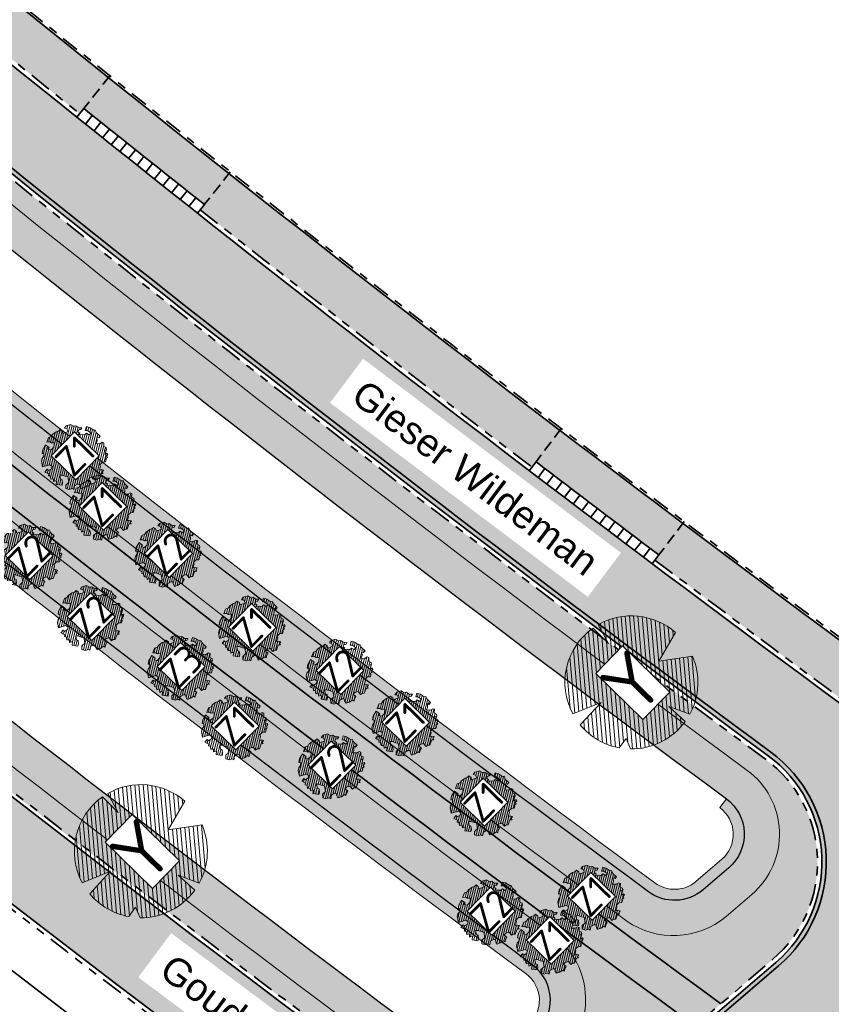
# Model space of a CAD drawing. Header units: metres. Extents: x 104013 to 108981, y 427946 to 428479.
# Tile 7 of 256: x 104446 to 104483, y 428148 to 428193. Entities that reach past the tile are written whole.
import ezdxf

# ---------------------------------------------------------------- set-up
doc = ezdxf.new("R2010")
doc.units = ezdxf.units.M
for name, pattern in [('DASHED', [0.75, 0.5, -0.25]), ('VH-OPSLUITBAND', [10, 4, -2, 2, -2]), ('VH-TROTTOIRBAND', [15, 5, -2, 2, -2, 2, -2])]:
    doc.linetypes.add(name, pattern=pattern)
for name, color, linetype, true_color in [('_BUURTONTSLUITINGSWEG', 30, 'Continuous', 0xff7f00), ('N-WE-VH-VERHARDING-AP_INRIT (TEGELS)', 7, 'Continuous', 0x787878), ('N-WE-VH-VERHARDING-AP_RIJBAAN-ELEMENT', 7, 'Continuous', 0x7f4f3f), ('N-WE-VH-VERHARDING-AP_VOETPAD (TEGELS)', 7, 'Continuous', 0xdbdbdb)]:
    doc.layers.add(name, color=color, linetype=linetype, true_color=true_color)
for name, color, linetype, lineweight in [('B-WE-OG-BEBOUWING_STRAATNAAM-T35', 50, 'Continuous', 35), ("N-WE-GR-BOOM-S (Alnus glutinosa 'Pyramidalis)", 162, 'Continuous', 0), ('N-WE-GR-BOOM-S (Alnus glutinosa)', 152, 'Continuous', 0), ('N-WE-GR-BOOM-S (Fraxinus excelsior)', 72, 'Continuous', 0), ('N-WE-GR-BOOM-S (Salix alba)', 26, 'Continuous', 0), ('N-WE-GR-GRAS_NATUURLIJKE OEVER-V', 170, 'Continuous', 18), ('N-WE-GR-SOORTAANDUIDING-T25 (BOMEN)', 7, 'Continuous', 0), ('N-WE-GW-WATERGANG-G', 90, 'Continuous', 18), ('N-WE-VH-GOOT-G', 170, 'Continuous', 35), ('N-WE-VH-KANTOPSLUITING_ELEMENT_INRIT-G', 7, 'DASHED', 35), ('N-WE-VH-KANTOPSLUITING_INRITBAND-G', 210, 'Continuous', 35), ('N-WE-VH-KANTOPSLUITING_OPSLUITBAND-G', 150, 'VH-OPSLUITBAND', 35), ('N-WE-VH-KANTOPSLUITING_TROTTOIRBAND-G', 210, 'VH-TROTTOIRBAND', 35), ('N-WE-VH-VERHARDING-G', 7, 'Continuous', 35)]:
    doc.layers.add(name, color=color, linetype=linetype, lineweight=lineweight)
doc.layers.add('N-WE-GR-GRAS_KRUIDENRIJK-V', color=7, linetype='Continuous', lineweight=18, true_color=0xa5cd98)
doc.layers.add('N-WE-VH-VERHARDING_HALFVERHARDING-V', color=7, linetype='Continuous', lineweight=18, true_color=0xd7aa8c)
doc.layers.add('N-XX-OG-WATER_SLOOT-GV', color=160, linetype='Continuous')
doc.styles.add('NLCS-ISO-M500-T25', font='NLCS-ISO.ttf', dxfattribs={"height": 1.25})
pattern_1 = [(45, (0, 0), (-0.2245064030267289, 0.2245064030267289), [])]

# ---------------------------------------------------------------- blocks, each defined once
blk = doc.blocks.new('*U746')
at = {"layer": 'N-WE-VH-KANTOPSLUITING_INRITBAND-G', "flags": 128}
blk.add_lwpolyline([(0, 0), (-1.710354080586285e-12, 0.5000000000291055)], dxfattribs=at)
blk = doc.blocks.new('*U747')
at = {"layer": 'N-WE-VH-KANTOPSLUITING_INRITBAND-G', "color": 0, "linetype": 'ByBlock', "lineweight": -2, "transparency": 16777216}
for p, rotation in [((104448.5443983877, 428189.0961436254), 141.3194693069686), ((104448.9347931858, 428188.7837466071), 141.346386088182), ((104449.3253347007, 428188.4715330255), 141.3733028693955), ((104449.7160228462, 428188.1595029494), 141.4002196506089), ((104450.106857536, 428187.8476564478), 141.4271364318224), ((104450.4978386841, 428187.5359935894), 141.4540532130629), ((104450.8889662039, 428187.2245144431), 141.4809699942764), ((104451.2802400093, 428186.9132190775), 141.5078867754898), ((104451.6716600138, 428186.6021075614), 141.5348035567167), ((104452.0632261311, 428186.2911799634), 141.5617203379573), ((104452.4549382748, 428185.9804363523), 141.5886371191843), ((104452.8467963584, 428185.6698767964), 141.6155539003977), ((104453.2388002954, 428185.3595013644), 141.6424706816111), ((104453.6309499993, 428185.0493101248), 141.6693874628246), ((104454.0232453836, 428184.7393031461), 141.696304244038)]:
    blk.add_blockref('*U746', p, dxfattribs=dict(at, rotation=rotation))
blk = doc.blocks.new('*U748')
at = {"layer": 'N-WE-VH-KANTOPSLUITING_INRITBAND-G', "flags": 128}
blk.add_lwpolyline([(-1.1636860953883e-11, -8.737373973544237e-12), (0.001663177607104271, 0.5057521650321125)], dxfattribs=at)
blk = doc.blocks.new('*U749')
at = {"layer": 'N-WE-VH-KANTOPSLUITING_INRITBAND-G', "color": 0, "linetype": 'ByBlock', "lineweight": -2, "transparency": 16777216}
for p, rotation in [((104469.0890380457, 428173.0570619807), 142.7226246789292), ((104469.4869655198, 428172.7543183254), 142.7495414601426), ((104469.8850351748, 428172.4517616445), 142.776458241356), ((104470.2832469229, 428172.1493920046), 142.8033750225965), ((104470.6816006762, 428171.8472094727), 142.8302918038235), ((104471.0800963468, 428171.5452141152), 142.8572085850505), ((104471.4787338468, 428171.243405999), 142.8841253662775), ((104471.8775130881, 428170.9417851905), 142.9110421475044), ((104472.2764339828, 428170.6403517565), 142.9379589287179), ((104472.6754964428, 428170.3391057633), 142.9648757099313), ((104473.07470038, 428170.0380472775), 142.9917924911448), ((104473.4740457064, 428169.7371763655), 143.0187092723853), ((104473.8735323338, 428169.4364930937), 143.0456260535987), ((104474.2731601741, 428169.1359975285), 143.0725428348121), ((104474.672929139, 428168.8356897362), 143.0994596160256)]:
    blk.add_blockref('*U748', p, dxfattribs=dict(at, rotation=rotation))
blk = doc.blocks.new('SGR-BOOM_06')
h = blk.add_hatch()
h.set_pattern_fill('ANSI31', color=256, scale=0.1)
h.set_pattern_definition(pattern_1)
h.paths.add_polyline_path([(4.667437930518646, 1.425137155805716), (4.711079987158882, 1.886434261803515), (4.499534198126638, 1.969671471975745), (4.163754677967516, 2.63975395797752), (3.828442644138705, 3.012677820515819), (3.373874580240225, 2.603955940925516), (3.662895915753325, 2.430909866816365), (3.914056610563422, 1.801765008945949), (3.537384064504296, 1.718488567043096), (3.327180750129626, 2.136095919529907), (2.991451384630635, 2.054186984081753), (2.657064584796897, 2.305283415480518), (2.238064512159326, 2.514066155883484), (2.446864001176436, 2.681947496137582), (2.321287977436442, 2.931693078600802), (2.530081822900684, 3.184190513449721), (2.865825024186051, 3.05865353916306), (3.159240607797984, 3.226540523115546), (2.69792684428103, 3.519936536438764), (2.530031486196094, 3.938911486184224), (2.197017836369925, 4.064448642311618), (1.94450365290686, 4.524361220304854), (1.273022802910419, 4.692183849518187), (0.8554126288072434, 4.524288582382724), (1.107912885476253, 4.273186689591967), (1.064270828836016, 3.811889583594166), (0.2276521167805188, 3.979701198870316), (0.3518243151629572, 4.315444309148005), (0.1839317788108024, 4.692111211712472), (-0.1504327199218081, 4.608837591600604), (-0.4861730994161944, 4.692066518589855), (-1.154910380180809, 4.649713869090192), (-1.49063410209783, 4.483188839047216), (-1.95193375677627, 4.56504461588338), (-2.538756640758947, 4.105076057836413), (-2.119756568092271, 3.896293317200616), (-1.994180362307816, 3.643818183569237), (-1.575180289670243, 3.43503544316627), (-1.994130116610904, 2.890461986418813), (-2.538667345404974, 2.766231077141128), (-2.915367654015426, 3.099211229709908), (-2.619546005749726, 3.216664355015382), (-2.873110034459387, 3.855299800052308), (-3.627802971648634, 3.4348985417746), (-4.004453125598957, 3.015887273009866), (-3.794266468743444, 2.84803387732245), (-4.004419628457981, 2.513649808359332), (-4.42475935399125, 2.345754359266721), (-4.716801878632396, 2.053672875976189), (-5.01017267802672, 1.214316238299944), (-3.88011881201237, 0.9209648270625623), (-3.712226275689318, 0.5442979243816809), (-4.004271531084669, 0.2931597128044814), (-4.506508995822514, 0.2931262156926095), (-4.602327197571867, 0.5555981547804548), (-5.093368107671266, 0.3763383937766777), (-4.757596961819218, -0.1681847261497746), (-4.925450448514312, -0.3770066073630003), (-4.716628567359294, -0.5448600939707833), (-4.88446521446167, -1.006165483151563), (-4.532341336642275, -1.182198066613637), (-4.716561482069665, -1.550699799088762), (-4.424496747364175, -1.591623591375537), (-4.292786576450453, -1.70719043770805), (-4.61907625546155, -2.106831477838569), (-3.920821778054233, -2.682045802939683), (-3.668355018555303, -2.430910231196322), (-3.459575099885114, -1.969602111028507), (-3.627456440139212, -1.760802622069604), (-3.418684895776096, -1.173935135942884), (-3.123882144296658, -1.341782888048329), (-2.788119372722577, -1.760746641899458), (-2.496040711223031, -2.010481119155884), (-2.788049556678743, -2.807529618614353), (-3.418567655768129, -2.931766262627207), (-3.668290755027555, -3.394441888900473), (-3.332530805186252, -3.771097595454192), (-2.831649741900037, -3.896623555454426), (-2.768861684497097, -4.022178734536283), (-2.70607362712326, -4.147733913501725), (-2.328058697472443, -3.728722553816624), (-1.825821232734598, -3.728689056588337), (-1.574691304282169, -3.89653972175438), (-1.698860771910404, -4.273226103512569), (-1.6988383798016, -4.608960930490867), (-1.154284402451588, -4.735848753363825), (-0.6097418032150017, -4.692139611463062), (-0.4855303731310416, -4.944614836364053), (-0.2330665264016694, -4.64980644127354), (0.1012924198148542, -4.483281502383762), (-0.05880460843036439, -4.006538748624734), (0.2691206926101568, -3.89641674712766), (0.7727313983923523, -4.023307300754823), (0.8560217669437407, -4.608790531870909), (1.149445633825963, -4.565098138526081), (1.441519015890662, -4.735675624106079), (2.070647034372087, -4.232031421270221), (2.365446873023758, -4.356206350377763), (2.321760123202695, -4.14739857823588), (2.657483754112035, -3.979508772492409), (2.406348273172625, -3.728406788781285), (2.112915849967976, -3.643810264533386), (2.574182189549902, -3.226158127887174), (2.615108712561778, -2.97503666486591), (3.159645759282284, -2.848076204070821), (3.537702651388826, -3.058226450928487), (3.787439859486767, -2.807091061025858), (3.770391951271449, -2.632754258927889), (4.123163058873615, -2.632730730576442), (4.123146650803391, -2.386717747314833), (4.458873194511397, -2.262500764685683), (4.458859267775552, -2.05369007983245), (4.082181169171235, -2.053715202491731), (4.543444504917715, -1.591025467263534), (4.250006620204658, -1.424542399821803), (4.626693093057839, -1.550076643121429), (4.752232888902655, -1.256641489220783), (4.54339981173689, -0.9209205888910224), (4.835431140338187, -0.4609716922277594), (4.667549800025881, -0.252172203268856), (4.249928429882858, -0.2522000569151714), (3.746303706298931, 0.08486595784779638), (4.082024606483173, 0.2936990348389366), (4.375415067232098, 0.8382641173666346), (4.543299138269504, 0.5885213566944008), (4.876296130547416, 0.7127381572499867)])
h.paths.add_polyline_path([(0.1499999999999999, 0, -1), (-0.1499999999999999, 0, -1)], flags=16)
at = {"linetype": 'Continuous', "flags": 128}
blk.add_lwpolyline([(2.697926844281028, 3.519936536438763), (2.530031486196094, 3.938911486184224), (2.197017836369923, 4.064448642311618), (1.94450365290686, 4.524361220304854), (1.273022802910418, 4.692183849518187), (0.8554126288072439, 4.524288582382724), (1.107912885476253, 4.273186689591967), (1.064270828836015, 3.811889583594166), (0.2276521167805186, 3.979701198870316), (0.3518243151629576, 4.315444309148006), (0.1839317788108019, 4.692111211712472), (-0.1504327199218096, 4.608837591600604), (-0.4861730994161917, 4.692066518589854), (-1.154910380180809, 4.649713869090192), (-1.490634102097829, 4.483188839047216), (-1.95193375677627, 4.56504461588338), (-2.538756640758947, 4.105076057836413), (-2.119756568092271, 3.896293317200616), (-1.994180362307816, 3.643818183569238), (-1.575180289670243, 3.435035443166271), (-1.994130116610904, 2.890461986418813), (-2.538667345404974, 2.766231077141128), (-2.915367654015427, 3.099211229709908), (-2.619546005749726, 3.216664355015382), (-2.873110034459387, 3.855299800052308), (-3.627802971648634, 3.434898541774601), (-4.004453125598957, 3.015887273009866), (-3.794266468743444, 2.84803387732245), (-4.004419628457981, 2.513649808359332), (-4.424759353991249, 2.345754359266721), (-4.716801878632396, 2.05367287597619), (-5.01017267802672, 1.214316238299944), (-3.88011881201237, 0.9209648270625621), (-3.712226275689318, 0.5442979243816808), (-4.004271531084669, 0.2931597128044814), (-4.506508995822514, 0.2931262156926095), (-4.602327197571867, 0.5555981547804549), (-5.093368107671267, 0.3763383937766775), (-4.757596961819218, -0.1681847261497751), (-4.925450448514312, -0.3770066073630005), (-4.716628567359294, -0.544860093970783), (-4.88446521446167, -1.006165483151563), (-4.532341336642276, -1.182198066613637), (-4.716561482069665, -1.550699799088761), (-4.424496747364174, -1.591623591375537), (-4.292786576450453, -1.70719043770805), (-4.61907625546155, -2.106831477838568), (-3.920821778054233, -2.682045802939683), (-3.668355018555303, -2.430910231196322), (-3.459575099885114, -1.969602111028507), (-3.627456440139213, -1.760802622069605), (-3.418684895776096, -1.173935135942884), (-3.123882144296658, -1.341782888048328), (-2.788119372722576, -1.760746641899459), (-2.496040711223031, -2.010481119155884), (-2.788049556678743, -2.807529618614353), (-3.418567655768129, -2.931766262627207), (-3.668290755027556, -3.394441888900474), (-3.332530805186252, -3.771097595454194), (-2.831649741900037, -3.896623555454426), (-2.768861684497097, -4.022178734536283), (-2.70607362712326, -4.147733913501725), (-2.328058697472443, -3.728722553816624), (-1.825821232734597, -3.728689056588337), (-1.574691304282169, -3.89653972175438), (-1.698860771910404, -4.27322610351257), (-1.6988383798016, -4.608960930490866), (-1.154284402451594, -4.735848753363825), (-0.6097418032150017, -4.692139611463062), (-0.4855303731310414, -4.944614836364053), (-0.2330665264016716, -4.64980644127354), (0.1012924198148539, -4.483281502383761), (-0.05880460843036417, -4.006538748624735), (0.2691206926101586, -3.89641674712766), (0.7727313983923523, -4.023307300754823), (0.8560217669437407, -4.608790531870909), (1.149445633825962, -4.565098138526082), (1.441519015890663, -4.735675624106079), (2.070647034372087, -4.232031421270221), (2.365446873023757, -4.356206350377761), (2.321760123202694, -4.14739857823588), (2.657483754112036, -3.979508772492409), (2.406348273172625, -3.728406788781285), (2.112915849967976, -3.643810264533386), (2.574182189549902, -3.226158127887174), (2.615108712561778, -2.975036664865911), (3.159645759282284, -2.848076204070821), (3.537702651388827, -3.058226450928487), (3.787439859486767, -2.807091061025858), (3.770391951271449, -2.632754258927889), (4.123163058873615, -2.632730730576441), (4.123146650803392, -2.386717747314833), (4.458873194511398, -2.262500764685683), (4.458859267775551, -2.05369007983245), (4.082181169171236, -2.05371520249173), (4.543444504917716, -1.591025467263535), (4.250006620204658, -1.424542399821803), (4.626693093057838, -1.550076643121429), (4.752232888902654, -1.256641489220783), (4.54339981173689, -0.9209205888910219), (4.835431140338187, -0.4609716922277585), (4.667549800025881, -0.2521722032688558), (4.249928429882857, -0.2522000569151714), (3.746303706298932, 0.08486595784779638), (4.082024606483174, 0.2936990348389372), (4.375415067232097, 0.8382641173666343), (4.543299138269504, 0.5885213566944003), (4.876296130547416, 0.7127381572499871), (4.667437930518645, 1.425137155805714), (4.711079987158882, 1.886434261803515), (4.499534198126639, 1.969671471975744), (4.163754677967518, 2.639753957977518), (3.828442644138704, 3.012677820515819), (3.373874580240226, 2.603955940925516), (3.662895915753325, 2.430909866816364), (3.914056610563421, 1.801765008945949), (3.537384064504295, 1.718488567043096), (3.327180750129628, 2.136095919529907), (2.991451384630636, 2.054186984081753), (2.657064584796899, 2.305283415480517), (2.238064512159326, 2.514066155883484), (2.446864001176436, 2.681947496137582), (2.321287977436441, 2.931693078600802), (2.530081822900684, 3.184190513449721), (2.865825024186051, 3.05865353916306), (3.159240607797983, 3.226540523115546)], close=True, dxfattribs=at)
blk.add_circle((0, 0), 0.15)
blk = doc.blocks.new('SGR-BOOM_08')
h = blk.add_hatch()
h.set_pattern_fill('ANSI31', color=256, scale=0.1)
h.set_pattern_definition(pattern_1)
h.paths.add_polyline_path([(1.729677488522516, 4.72825667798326), (1.139276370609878, 3.206509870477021), (1.287418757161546, 4.867314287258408, 0.3794379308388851), (-4.677869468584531, 1.861647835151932), (-2.630086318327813, 0.7854955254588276), (-4.954333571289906, 0.8959767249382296, 0.1748934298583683), (-4.384991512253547, -2.473872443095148), (-3.501537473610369, -2.418451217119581), (-3.897906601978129, -3.186615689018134, 0.2439594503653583), (0.3605688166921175, -5.021771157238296), (0.4192016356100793, -3.330164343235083), (0.9916979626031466, -4.936064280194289, 0.2301548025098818), (4.494088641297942, -2.269661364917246), (2.562831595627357, -0.5501398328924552), (5.033028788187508, -0.1296790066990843, 0.3219437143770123)])
h.paths.add_polyline_path([(0.15, 0, -1), (-0.15, 0, -1)], flags=16)
at = {"ltscale": 20, "flags": 128}
for points in [[(1.287419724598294, 4.867325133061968), (1.139276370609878, 3.206509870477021), (1.729681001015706, 4.728265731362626)], [(-4.954350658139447, 0.8959775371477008), (-2.630086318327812, 0.7854955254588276), (-4.677881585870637, 1.861654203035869)], [(5.033035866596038, -0.1296778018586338), (2.562831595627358, -0.5501398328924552), (4.494110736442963, -2.269681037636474)], [(-3.897908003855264, -3.186618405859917), (-3.501537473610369, -2.418451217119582), (-4.385006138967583, -2.473873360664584)], [(0.991715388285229, -4.936113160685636), (0.4192016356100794, -3.330164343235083), (0.3605683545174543, -5.021784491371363)]]:
    blk.add_lwpolyline(points, dxfattribs=at)
blk.add_lwpolyline([(5.033028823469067, -0.129677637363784, 0.3219436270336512), (1.729677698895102, 4.72825660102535, 0.3219436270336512)], format="xyb", dxfattribs=at)
blk.add_circle((0, 0), 0.15)
at = {"ltscale": 20}
for start, end in [(75.18440999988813, 158.298953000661), (169.7490490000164, 209.4302330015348), (281.3600670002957, 333.2046490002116), (219.2666920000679, 274.1068389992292)]:
    blk.add_arc((0, 0), 5.034699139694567, start, end, dxfattribs=at)

msp = doc.modelspace()

# ---------------------------------------------------------------- hatches: boundary and pattern name
at = {"layer": '_BUURTONTSLUITINGSWEG'}
h = msp.add_hatch(color=256, dxfattribs=at)
h.dxf.hatch_style = 1
edge = h.paths.add_edge_path()
edge.add_arc((104364.2963893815, 428235.4185578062), 6.00000000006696, 204.5982112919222, 226.7316953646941, ccw=False)
edge.add_line((104358.840894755, 428232.9210433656), (104357.4151924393, 428236.0353041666))
edge.add_line((104357.4151924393, 428236.0353041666), (104356.001, 428239.088))
edge.add_line((104356.001, 428239.088), (104352.268, 428237.699))
edge.add_line((104352.268, 428237.699), (104353.8519158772, 428234.209263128))
edge.add_line((104353.8519158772, 428234.209263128), (104355.0381302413, 428231.6181325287))
edge.add_arc((104364.1306212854, 428235.7806565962), 10.00000000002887, 204.5982112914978, 226.7183620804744)
edge.add_arc((105450.9234145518, 429389.7979109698), 1595.204844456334, 226.7183620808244, 227.9174223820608)
edge.add_arc((105113.7158678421, 429019.9443237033), 1094.7128209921, 228.0426349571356, 229.2308489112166)
edge.add_arc((105113.6706884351, 429019.8873391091), 1094.64016116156, 229.2306921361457, 233.642851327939)
edge.add_arc((104468.3065735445, 428143.164714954), 6.000000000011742, 233.6428513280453, 310.5871998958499)
edge.add_line((104472.2102010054, 428138.6082149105), (104472.8850159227, 428139.1863397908))
edge.add_line((104472.8850159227, 428139.1863397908), (104474.5369036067, 428140.6015387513))
edge.add_line((104474.5369036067, 428140.6015387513), (104472.032075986, 428143.5252929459))
edge.add_arc((104468.1284485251, 428148.0817929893), 5.999999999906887, 233.48131564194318, 310.58719989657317, ccw=False)
edge.add_arc((105113.6706884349, 429019.8873391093), 1090.790161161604, 229.2306921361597, 233.4813156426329, ccw=False)
edge.add_arc((105113.7162041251, 429019.9447056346), 1090.86332984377, 228.0428561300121, 229.2308491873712, ccw=False)
edge.add_arc((105450.9234144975, 429389.7979109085), 1591.354844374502, 226.7316953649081, 227.917270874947, ccw=False)
h = msp.add_hatch(color=256, dxfattribs=at)
h.dxf.hatch_style = 1
edge = h.paths.add_edge_path()
edge.add_line((104467.866372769, 428168.5227726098), (104470.9866966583, 428170.9887540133))
edge.add_arc((105113.7162214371, 429019.9447252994), 1064.813356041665, 230.0314878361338, 232.8712816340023, ccw=False)
edge.add_line((104429.7157711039, 428203.8743440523), (104428.9500472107, 428204.517620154))
edge.add_line((104428.9500472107, 428204.517620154), (104426.4737413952, 428201.5688079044))
edge.add_line((104426.4737413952, 428201.5688079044), (104427.2398362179, 428200.9260801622))
edge.add_arc((105113.7162214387, 429019.9447252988), 1068.663356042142, 230.031290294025, 232.8177051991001)
h = msp.add_hatch(color=256, dxfattribs=at)
h.dxf.hatch_style = 1
h.paths.add_polyline_path([(104485.8052603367, 428159.9707093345, -0.004335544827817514), (104470.9866966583, 428170.9887540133), (104467.866372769, 428168.5227726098, 0.003438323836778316), (104479.6368958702, 428159.7210465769, -0.482442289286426), (104479.9804911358, 428150.3348290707), (104472.032075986, 428143.5252929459), (104474.5369036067, 428140.6015387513), (104486.170741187, 428150.5684360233, 0.4838372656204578)])
at = {"layer": 'N-WE-GR-GRAS_KRUIDENRIJK-V'}
h = msp.add_hatch(color=256, dxfattribs=at)
h.dxf.hatch_style = 1
edge = h.paths.add_edge_path()
edge.add_arc((104373.2366984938, 428241.0141514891), 5.800000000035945, 46.82898305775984, 62.57327244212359)
edge.add_line((104375.9082590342, 428246.1622350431), (104368.0113809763, 428250.2602625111))
edge.add_arc((104344.5646627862, 428263.4504097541), 26.90220396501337, 314.8520581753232, 330.639706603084, ccw=False)
edge.add_arc((105113.7162214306, 429019.9447252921), 1079.013356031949, 225.9533028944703, 233.8685480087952)
edge.add_line((104477.4869942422, 428148.4619698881), (104479.8503702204, 428150.4867124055))
edge.add_arc((104476.076863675, 428154.8913291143), 5.799999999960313, 310.5871998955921, 413.6057078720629)
edge.add_arc((105113.7162214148, 429019.9447252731), 1068.863356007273, 229.2308492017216, 233.6057078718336, ccw=False)
edge.add_arc((105113.7131756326, 429019.9412296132), 1068.858719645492, 228.0441306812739, 229.2308504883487, ccw=False)
edge.add_arc((105450.9912384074, 429389.8715983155), 1569.454989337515, 226.8290177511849, 227.9163463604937, ccw=False)
edge = h.paths.add_edge_path(flags=16)
edge.add_arc((104372.3336519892, 428241.6882637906), 1.999999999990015, 135.6742010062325, 226.3900037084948, ccw=False)
edge.add_line((104370.9028956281, 428243.0857387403), (104371.9510837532, 428244.1588898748))
edge.add_arc((104373.3818401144, 428242.761414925), 2.000000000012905, 46.39100407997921, 135.6742010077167, ccw=False)
edge.add_arc((105113.7162214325, 429019.944725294), 1071.363356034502, 226.3910040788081, 233.5858178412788)
edge.add_arc((104476.5483053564, 428156.1589064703), 1.999999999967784, -49.41280010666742, 53.585817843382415, ccw=False)
edge.add_line((104477.8495145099, 428154.6400731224), (104476.6804758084, 428153.6385387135))
edge.add_arc((104475.3792666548, 428155.1573720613), 2.000000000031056, 233.5673608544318, 310.5871998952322, ccw=False)
edge.add_arc((105113.7162214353, 429019.9447252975), 1076.863356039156, 226.3900037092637, 233.56736085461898, ccw=False)
h = msp.add_hatch(color=256, dxfattribs=at)
h.dxf.hatch_style = 1
edge = h.paths.add_edge_path()
edge.add_arc((104344.5646627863, 428263.4504097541), 26.90220396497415, 295.60507172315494, 311.6534256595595, ccw=False)
edge.add_line((104356.1908692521, 428239.1901562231), (104359.0227445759, 428233.0042938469))
edge.add_arc((104364.4931170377, 428234.9317338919), 5.799999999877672, 199.4094835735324, 222.01503300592)
edge.add_arc((105450.9234144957, 429389.7979109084), 1591.35484437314, 226.7316953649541, 227.9172708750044)
edge.add_arc((105113.7162041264, 429019.9447056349), 1090.863329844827, 228.042856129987, 229.2308491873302)
edge.add_arc((105111.6248389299, 429021.6469501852), 1090.790161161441, 229.3724342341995, 233.6226808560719)
edge.add_arc((104468.1284485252, 428148.0817929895), 5.799999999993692, 233.4813156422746, 310.5871998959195)
edge.add_line((104471.9019550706, 428143.6771762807), (104476.3367765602, 428147.4765597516))
edge.add_arc((105110.0845238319, 429015.9217576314), 1075.096864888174, 225.9395888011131, 233.8799071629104, ccw=False)
edge = h.paths.add_edge_path(flags=16)
edge.add_arc((105113.71622143, 429019.944725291), 1082.663356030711, 226.3835360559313, 233.4480644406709)
edge.add_arc((104467.7436629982, 428148.6158266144), 2.000000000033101, -49.41280010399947, 53.448064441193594, ccw=False)
edge.add_line((104469.0448721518, 428147.0969932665), (104467.8764771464, 428146.0960103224))
edge.add_arc((104466.5752679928, 428147.6148436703), 2.000000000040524, 233.42999970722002, 310.58719989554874, ccw=False)
edge.add_arc((105113.7162214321, 429019.9447252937), 1088.163356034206, 226.3825564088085, 233.4299997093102, ccw=False)
edge.add_arc((104364.43730872, 428233.6038660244), 1.999999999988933, 135.6742010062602, 226.3825564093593, ccw=False)
edge.add_line((104363.0065523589, 428235.0013409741), (104364.0547387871, 428236.0744903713))
edge.add_arc((104365.4854951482, 428234.6770154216), 1.999999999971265, 46.383536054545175, 135.6742010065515, ccw=False)
at = {"layer": 'N-WE-GR-GRAS_NATUURLIJKE OEVER-V'}
h = msp.add_hatch(color=256, dxfattribs=at)
h.dxf.hatch_style = 1
h.paths.add_polyline_path([(104420.5672033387, 428196.4749244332), (104420.1687481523, 428196.156773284, 0.01597724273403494), (104474.1915120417, 428153.5482608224, 0.3493127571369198), (104476.6804758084, 428153.6385387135), (104477.8495145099, 428154.6400731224, 0.4823353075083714), (104477.7355415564, 428157.7684002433), (104477.4387325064, 428157.3660268, -0.4823353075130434), (104477.5242122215, 428155.0197814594), (104476.35517352, 428154.0182470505, -0.3493127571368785), (104474.488450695, 428153.9505386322, -0.01595403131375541)])
h = msp.add_hatch(color=256, dxfattribs=at)
h.dxf.hatch_style = 1
h.paths.add_polyline_path([(104415.5472050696, 428192.4666487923), (104415.148842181, 428192.1485713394, 0.01574717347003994), (104468.6369897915, 428149.8208026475, -0.4815946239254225), (104468.7195698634, 428147.4767016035), (104467.5511748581, 428146.4757186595, -0.3499853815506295), (104465.6815613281, 428146.4101493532), (104465.3836591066, 428146.0085845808, 0.3499853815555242), (104467.8764771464, 428146.0960103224), (104469.0448721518, 428147.0969932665, 0.4815946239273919), (104468.9347653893, 428150.2224613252, -0.01572423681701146)])
at = {"layer": 'N-WE-VH-VERHARDING-AP_INRIT (TEGELS)'}
h = msp.add_hatch(color=256, dxfattribs=at)
h.dxf.hatch_style = 1
h.paths.add_polyline_path([(104454.0219408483, 428184.7403335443), (104455.1435189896, 428186.14821094, -0.00164702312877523), (104449.6647270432, 428190.5050080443), (104448.5443885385, 428189.0961515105, 0.001643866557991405)])
h = msp.add_hatch(color=256, dxfattribs=at)
h.dxf.hatch_style = 1
h.paths.add_polyline_path([(104474.6729291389, 428168.8356897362), (104475.7584327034, 428170.2715578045, -0.001647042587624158), (104470.1745315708, 428174.4929376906), (104469.0890280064, 428173.0570696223, 0.001644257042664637)])
at = {"layer": 'N-WE-VH-VERHARDING-AP_RIJBAAN-ELEMENT'}
h = msp.add_hatch(color=256, dxfattribs=at)
h.dxf.hatch_style = 1
h.paths.add_polyline_path([(104467.866372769, 428168.5227726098), (104470.9866966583, 428170.9887540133, -0.01239157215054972), (104429.7157711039, 428203.8743440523), (104427.2398362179, 428200.9260801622, 0.01215862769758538)])
h = msp.add_hatch(color=256, dxfattribs=at)
h.dxf.hatch_style = 1
h.paths.add_polyline_path([(104485.8052603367, 428159.9707093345, -0.004335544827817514), (104470.9866966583, 428170.9887540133), (104467.866372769, 428168.5227726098, 0.003438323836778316), (104479.6368958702, 428159.7210465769, -0.482442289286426), (104479.9804911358, 428150.3348290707), (104472.032075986, 428143.5252929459), (104474.5369036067, 428140.6015387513), (104486.170741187, 428150.5684360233, 0.4838372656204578)])
at = {"layer": 'N-WE-VH-VERHARDING-AP_VOETPAD (TEGELS)'}
h = msp.add_hatch(color=256, dxfattribs=at)
h.dxf.hatch_style = 1
h.paths.add_polyline_path([(104440.5271716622, 428197.9038899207), (104439.3856765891, 428196.5099938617), (104439.1973548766, 428196.2785935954, 0.002767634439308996), (104448.3569051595, 428188.8619507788), (104448.542000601, 428189.0931486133), (104449.6647270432, 428190.5050080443, -0.002766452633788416)])
h = msp.add_hatch(color=256, dxfattribs=at)
h.dxf.hatch_style = 1
edge = h.paths.add_edge_path()
edge.add_arc((105113.7162208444, 429019.9447245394), 1062.513355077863, 231.6966189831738, 232.14242876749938, ccw=False)
edge.add_line((104455.1435189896, 428186.14821094), (104453.8372964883, 428184.5038822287))
edge.add_arc((105113.7162196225, 429019.9447229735), 1064.613353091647, 231.696304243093, 232.2013982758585)
edge.add_arc((105113.7162214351, 429019.9447252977), 1064.613356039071, 232.2013982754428, 232.7225715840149)
edge.add_line((104468.906550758, 428172.8189457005), (104469.0878711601, 428173.0555393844))
edge.add_line((104469.0878711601, 428173.0555393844), (104469.0890280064, 428173.0570696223))
edge.add_line((104469.0890280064, 428173.0570696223), (104470.1745315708, 428174.4929376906))
edge.add_arc((105113.7162214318, 429019.9447252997), 1062.513356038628, 232.142428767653, 232.7223048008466, ccw=False)
h = msp.add_hatch(color=256, dxfattribs=at)
h.dxf.hatch_style = 1
h.paths.add_polyline_path([(104483.9871388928, 428161.5491984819), (104484.1645917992, 428161.7910878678), (104485.2270276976, 428163.2440978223, -0.002774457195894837), (104475.7584327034, 428170.2715578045), (104474.6729291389, 428168.8356897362), (104474.4920118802, 428168.596378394, 0.002776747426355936)])
at = {"layer": 'N-WE-VH-VERHARDING_HALFVERHARDING-V'}
h = msp.add_hatch(color=256, dxfattribs=at)
h.paths.add_polyline_path([(104363.5382122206, 428244.3786243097, -0.01395757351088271), (104362.4444919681, 428243.3496563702, 0.00635982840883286), (104382.4412167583, 428224.4914079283), (104383.4345957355, 428225.6157193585, -0.006336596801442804)])
h.paths.add_polyline_path([(104383.4345957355, 428225.6157193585), (104382.4412167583, 428224.4914079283, 0.02811888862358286), (104476.3166098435, 428147.4592825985), (104477.4869942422, 428148.4619698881, -0.02820773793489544)])

# ---------------------------------------------------------------- linework, layer by layer
at = {"layer": 'N-WE-GR-GRAS_NATUURLIJKE OEVER-V'}
for points in [[(104477.7355415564, 428157.7684002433), (104477.4387325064, 428157.3660268, -0.4823353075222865), (104477.5242122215, 428155.0197814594), (104476.35517352, 428154.0182470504, -0.3493127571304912), (104474.488450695, 428153.9505386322, -0.031327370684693), (104371.2990331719, 428240.60218649, -0.4178774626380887), (104371.2605847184, 428242.7363700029), (104372.3087728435, 428243.8095211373, -0.4105540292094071), (104374.4164399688, 428243.8475102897), (104374.761306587, 428244.2095420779)], [(104465.3836591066, 428146.0085845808), (104465.6815613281, 428146.4101493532, 0.3499853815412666), (104467.551174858, 428146.4757186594), (104468.7195698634, 428147.4767016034, 0.4815946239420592), (104468.6369897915, 428149.8208026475, -0.0308345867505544), (104366.5202365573, 428235.7629759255, 0.4105921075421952), (104364.4124278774, 428235.7251216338), (104363.3642414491, 428234.6519722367, 0.4178392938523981), (104363.4025487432, 428232.5179232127), (104363.0576287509, 428232.1559422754)]]:
    msp.add_lwpolyline(points, format="xyb", dxfattribs=at)
at = {"layer": 'N-WE-GW-WATERGANG-G'}
msp.add_lwpolyline([(104375.8148005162, 428245.3147330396, 0.4252721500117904), (104370.8064786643, 428245.2768698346), (104369.7582905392, 428244.2037187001, 0.4082185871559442), (104369.8160795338, 428239.0454756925, 0.03132849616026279), (104473.2155170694, 428152.2178633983, 0.3378813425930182), (104477.7214431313, 428152.4234720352), (104478.8904818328, 428153.4250064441, 0.482335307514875), (104478.6853305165, 428159.0559952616), (104478.6853305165, 428159.0559952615, -0.01900442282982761), (104415.1469201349, 428209.7629128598, -0.005178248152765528), (104398.5168249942, 428224.4049957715, -0.004960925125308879), (104375.6000185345, 428245.5165336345)], format="xyb", dxfattribs=at)
msp.add_lwpolyline([(104361.8871719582, 428230.9577439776, 0.004968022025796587), (104385.1290603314, 428209.5467237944, 0.005183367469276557), (104402.0866611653, 428194.615978, 0.01832581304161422), (104464.4303719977, 428144.7235773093, 0.349985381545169), (104468.9174444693, 428144.8809436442), (104470.0858394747, 428145.8819265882, 0.4731105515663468), (104469.9145931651, 428151.5500342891, -0.03083247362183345), (104368.0074227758, 428237.3156538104, 0.4012783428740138), (104362.9101336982, 428237.192470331), (104361.86194727, 428236.1193209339, 0.4016784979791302)], format="xyb", close=True, dxfattribs=at)
at = {"layer": 'N-WE-VH-GOOT-G', "ltscale": 0.2}
msp.add_lwpolyline([(104427.3684562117, 428201.0792367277, 0.01559755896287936), (104479.75556361, 428159.8820371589, -0.4824422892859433), (104480.1106120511, 428150.1829457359)], format="xyb", dxfattribs=at)
msp.add_lwpolyline([(104472.1621969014, 428143.3734096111), (104480.1106120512, 428150.1829457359)], dxfattribs=at)
at = {"layer": 'N-WE-VH-KANTOPSLUITING_ELEMENT_INRIT-G', "flags": 128}
for points in [[(104449.7233797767, 428190.5787654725), (104448.5420006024, 428189.093148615)], [(104455.2022366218, 428186.2219171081), (104454.0219408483, 428184.7403335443)], [(104470.2313606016, 428174.5681092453), (104469.0890280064, 428173.0570696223)], [(104475.8152617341, 428170.3467293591), (104474.6729291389, 428168.8356897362)]]:
    msp.add_lwpolyline(points, dxfattribs=at)
at = {"layer": 'N-WE-VH-KANTOPSLUITING_INRITBAND-G', "flags": 128}
for points in [[(104448.5443885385, 428189.0961515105, 0.001644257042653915), (104454.0232453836, 428184.7393031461, 0.001644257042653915)], [(104469.0890280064, 428173.0570696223, 0.001644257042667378), (104474.672929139, 428168.8356897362, 0.001644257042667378)]]:
    msp.add_lwpolyline(points, format="xyb", dxfattribs=at)
msp.add_lwpolyline([(104469.0890280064, 428173.0570696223), (104468.7840303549, 428172.653628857)], dxfattribs=at)
at = {"layer": 'N-WE-VH-KANTOPSLUITING_OPSLUITBAND-G', "ltscale": 0.2, "flags": 128}
msp.add_lwpolyline([(104539.1589764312, 428195.0512090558), (104519.8471293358, 428210.2514770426), (104505.640309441, 428221.4876180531), (104504.3284163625, 428219.8107286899), (104481.1869754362, 428237.9222621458), (104479.6485449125, 428238.2054021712), (104472.2175501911, 428248.7386382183, 0.002516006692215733), (104470.0431189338, 428246.9861257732), (104464.0793066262, 428242.1298044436, 0.0162702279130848), (104442.8973486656, 428223.7035405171, 0.02364927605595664), (104427.9790972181, 428208.4727691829, 0.01799618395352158), (104488.1114951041, 428161.2591801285, 0.002441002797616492), (104496.0523423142, 428155.5296215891), (104496.9037081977, 428156.2600459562), (104501.4996587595, 428160.2300147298), (104517.9124934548, 428174.3229666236), (104529.2105309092, 428183.9510444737), (104533.6448810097, 428192.4962189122), (104533.6448810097, 428192.4962189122), (104536.1853242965, 428197.391757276)], format="xyb", dxfattribs=at)
at = {"layer": 'N-WE-VH-KANTOPSLUITING_TROTTOIRBAND-G', "ltscale": 0.2, "flags": 128}
for points in [[(104479.5182281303, 428159.5600559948, -0.0190912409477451), (104415.73463177, 428210.4445249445, -0.005178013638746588), (104399.1192732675, 428225.0736190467, -0.004744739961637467), (104377.2049324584, 428245.2441773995)], [(104356.1920228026, 428239.1876364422), (104359.0227445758, 428233.004293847, 0.09687691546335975), (104360.3209785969, 428231.1952760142, 0.005173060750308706), (104384.5266098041, 428208.8781025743, 0.005183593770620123), (104401.4989495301, 428193.9343659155, 0.0185489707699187), (104464.6769561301, 428143.420548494, 0.0185489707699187)], [(104464.6311097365, 428138.1716231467, -0.01925405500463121), (104398.7236361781, 428190.7156494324, -0.005184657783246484), (104381.681703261, 428205.7207257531, -0.004339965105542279), (104361.2885598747, 428224.4599766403, -0.004339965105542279)], [(104439.1959451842, 428196.2797480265, 0.002768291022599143), (104448.3576654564, 428188.8613420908, 0.002768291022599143)], [(104453.8365223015, 428184.5044937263, 0.004478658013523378), (104468.9081107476, 428172.8177582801, 0.004478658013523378)], [(104474.4920118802, 428168.596378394, 0.00277685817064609), (104483.9875191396, 428161.5489195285, 0.00277685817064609)]]:
    msp.add_lwpolyline(points, format="xyb", dxfattribs=at)
msp.add_lwpolyline([(104471.9019550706, 428143.6771762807), (104479.8503702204, 428150.4867124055)], dxfattribs=at)
at = {"layer": 'N-WE-VH-KANTOPSLUITING_TROTTOIRBAND-G', "ltscale": 0.2}
msp.add_arc((104476.0768636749, 428154.8913291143), 5.8, 310.587199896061, 53.60570787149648, dxfattribs=at)
at = {"layer": 'N-WE-VH-VERHARDING-G', "ltscale": 0.2, "flags": 128}
for points in [[(104539.1563157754, 428195.1805635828), (104519.9090706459, 428210.3299836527), (104505.6234928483, 428221.6284141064), (104504.3112848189, 428219.9511221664), (104481.2292507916, 428238.0161611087), (104479.7067500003, 428238.2963693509), (104472.2381258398, 428248.8829441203, 0.002611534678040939), (104469.9799757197, 428247.0636688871), (104464.0161634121, 428242.2073475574, 0.0162702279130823), (104442.8292965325, 428223.7768133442, 0.02376308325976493), (104427.8361709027, 428208.462631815, 0.01802033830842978), (104488.0526098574, 428161.1783560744, 0.002460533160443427), (104496.0579923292, 428155.4027090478), (104496.9689499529, 428156.184259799), (104501.5649159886, 428160.1542419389), (104517.9774970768, 428174.246976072), (104529.2902812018, 428183.8876208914), (104533.7336415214, 428192.4501583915), (104536.3122029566, 428197.41915199), (104536.3122029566, 428197.41915199)], [(104468.7181595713, 428132.456206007, -0.0003118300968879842), (104467.6720881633, 428133.2177709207, -0.0204822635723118), (104397.287003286, 428189.0494903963, -0.005185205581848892), (104380.2090449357, 428204.0863196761, -0.004340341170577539), (104359.7859966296, 428222.853021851)], [(104415.8652343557, 428210.5959942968, 0.01909124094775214), (104479.6368958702, 428159.7210465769, -0.4824422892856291), (104479.9804911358, 428150.3348290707)], [(104428.9496226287, 428204.517114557, 0.0169628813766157), (104485.8052603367, 428159.9707093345, 0.01583159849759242)]]:
    msp.add_lwpolyline(points, format="xyb", dxfattribs=at)
at = {"layer": 'N-WE-VH-VERHARDING-G', "flags": 128}
for points in [[(104356.0101729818, 428239.1043859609), (104358.8408947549, 428232.9210433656, 0.09687691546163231), (104360.1838954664, 428231.0496456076, 0.005173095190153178), (104384.3927318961, 428208.7295200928, 0.005183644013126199), (104401.3683469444, 428193.7828965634, 0.01854897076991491), (104464.557939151, 428143.2598159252, -0.01854897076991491)], [(104353.1574369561, 428235.7262617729), (104355.0381302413, 428231.6181325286, 0.09681819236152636), (104357.2747704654, 428228.5007314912, 0.005231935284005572), (104381.8155812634, 428205.8693081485, 0.005184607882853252), (104398.8542391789, 428190.8671184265, 0.01925405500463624), (104464.7496730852, 428138.3326906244, -0.01925405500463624)]]:
    msp.add_lwpolyline(points, format="xyb", dxfattribs=at)
at = {"layer": 'N-WE-VH-VERHARDING-G', "ltscale": 0.2, "flags": 128}
msp.add_lwpolyline([(104472.032075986, 428143.5252929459), (104479.9804911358, 428150.3348290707)], dxfattribs=at)
at = {"layer": 'N-WE-VH-VERHARDING-G', "ltscale": 0.2}
for radius, start, end in [(1079.013356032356, 225.9533028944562, 233.8685480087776), (1080.513356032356, 225.9495511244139, 233.849773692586)]:
    msp.add_arc((105113.7162214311, 429019.9447252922), radius, start, end, dxfattribs=at)
at = {"layer": 'N-XX-OG-WATER_SLOOT-GV'}
for points in [[(104476.6804758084, 428153.6385387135, -0.349312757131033), (104474.1915120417, 428153.5482608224, -0.03132737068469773), (104370.9541602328, 428240.2401607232, -0.417877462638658), (104370.9028956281, 428243.0857387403), (104371.9510837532, 428244.1588898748, -0.4105540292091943), (104374.761306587, 428244.2095420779, 0.03140361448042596), (104477.7355415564, 428157.7684002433, -0.4823353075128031), (104477.8495145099, 428154.6400731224)], [(104467.8764771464, 428146.0960103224), (104469.0448721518, 428147.0969932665, 0.4815946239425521), (104468.9347653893, 428150.2224613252, -0.03083458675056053), (104366.8651503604, 428236.1249627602, 0.4105921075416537), (104364.0547387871, 428236.0744903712), (104363.0065523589, 428235.0013409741, 0.4178392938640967), (104363.0576287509, 428232.1559422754, 0.0307599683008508), (104465.3836591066, 428146.0085845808, 0.3499853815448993)]]:
    msp.add_lwpolyline(points, format="xyb", close=True, dxfattribs=at)

# ---------------------------------------------------------------- block references
at = {"layer": "N-WE-GR-BOOM-S (Alnus glutinosa 'Pyramidalis)", "xscale": 0.6, "yscale": 0.6, "zscale": 0.6, "rotation": 50}
for p in [(104473.4221910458, 428163.0492841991), (104451.140653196, 428155.3882301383)]:
    msp.add_blockref('SGR-BOOM_08', p, dxfattribs=at)
at = {"layer": 'N-WE-GR-BOOM-S (Alnus glutinosa)', "xscale": 0.3, "yscale": 0.3, "zscale": 0.3, "rotation": 31.0874785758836}
for p in [(104446.0600845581, 428168.7612624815), (104452.392806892, 428168.8542079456), (104448.8763174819, 428165.9903419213), (104460.182769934, 428163.5469500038), (104459.8152212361, 428159.2562700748), (104467.043784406, 428152.6219511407)]:
    msp.add_blockref('SGR-BOOM_06', p, dxfattribs=at)
at = {"layer": 'N-WE-GR-BOOM-S (Fraxinus excelsior)', "xscale": 0.3, "yscale": 0.3, "zscale": 0.3, "rotation": 31.0874785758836}
msp.add_blockref('SGR-BOOM_06', (104452.9668476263, 428163.7264772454), dxfattribs=at)
at = {"layer": 'N-WE-GR-BOOM-S (Salix alba)', "xscale": 0.3, "yscale": 0.3, "zscale": 0.3, "rotation": 31.0874785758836}
for p in [(104448.1502565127, 428173.2917007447), (104449.4108265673, 428170.9944076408), (104456.1941688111, 428165.5084381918), (104455.4174091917, 428161.0269164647), (104463.1598759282, 428161.1979326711), (104466.7168536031, 428157.5720081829), (104471.6053993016, 428153.2924274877), (104469.7376716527, 428151.2943440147)]:
    msp.add_blockref('SGR-BOOM_06', p, dxfattribs=at)
at = {"layer": 'N-WE-VH-KANTOPSLUITING_INRITBAND-G'}
for name in ['*U747', '*U749']:
    msp.add_blockref(name, (0, 0), dxfattribs=at)

# ---------------------------------------------------------------- next in the draw order: texts
at = {"layer": 'B-WE-OG-BEBOUWING_STRAATNAAM-T35', "char_height": 1.25, "width": 13.40282886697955, "attachment_point": 1, "style": 'NLCS-ISO-M500-T25', "bg_fill": 2}
for s, insert, rotation in [('{\\fArial|b0|i0|c0|p34;Gieser Wildeman}', (104461.360213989, 428176.8651060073), 323.0480028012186), ('{\\fArial|b0|i0|c0|p34;Goudreinette}', (104452.6443527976, 428150.7940574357), 323.28678092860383)]:
    msp.add_mtext(s, dxfattribs=dict(at, insert=insert, rotation=rotation))
at = {"layer": 'N-WE-GR-SOORTAANDUIDING-T25 (BOMEN)', "attachment_point": 5, "rotation": 45.674201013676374, "style": 'NLCS-ISO-M500-T25', "bg_fill": 19, "box_fill_scale": 1.1, "bg_fill_color": 256, "bg_fill_transparency": 0}
for s, insert, char_height in [('Z1', (104448.1556346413, 428173.3356798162), 1.3), ('Z2', (104446.0654626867, 428168.805241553), 1.3), ('Z2', (104452.3981850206, 428168.8981870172), 1.3), ('Z2', (104448.8816956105, 428166.0343209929), 1.3), ('Z1', (104456.1995469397, 428165.5524172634), 1.3), ('Z3', (104452.9722257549, 428163.770456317), 1.3), ('Z2', (104460.1881480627, 428163.5909290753), 1.3), ('Y', (104473.4860788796, 428163.0361145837), 2.5), ('Z1', (104455.4227873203, 428161.0708955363), 1.3), ('Z1', (104463.1652540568, 428161.2419117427), 1.3), ('Z2', (104459.8205993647, 428159.3002491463), 1.3), ('Z1', (104466.7222317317, 428157.6159872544), 1.3), ('Y', (104451.2045410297, 428155.3750605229), 2.5), ('Z2', (104467.0491625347, 428152.6659302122), 1.3), ('Z1', (104469.7430497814, 428151.3383230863), 1.3)]:
    msp.add_mtext_dynamic_manual_height_columns(s, width=1.25, gutter_width=6.25, heights=[0], dxfattribs=dict(at, insert=insert, char_height=char_height))

# ---------------------------------------------------------------- next in the draw order: texts
at = {"layer": 'N-WE-GR-SOORTAANDUIDING-T25 (BOMEN)', "char_height": 1.3, "attachment_point": 5, "rotation": 45.674201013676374, "style": 'NLCS-ISO-M500-T25', "bg_fill": 19, "box_fill_scale": 1.1, "bg_fill_color": 256, "bg_fill_transparency": 0}
for insert in [(104449.4162046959, 428171.0383867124), (104471.6107774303, 428153.3364065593)]:
    msp.add_mtext_dynamic_manual_height_columns('Z1', width=1.25, gutter_width=6.25, heights=[0], dxfattribs=dict(at, insert=insert))

doc.saveas('drawing.dxf')
